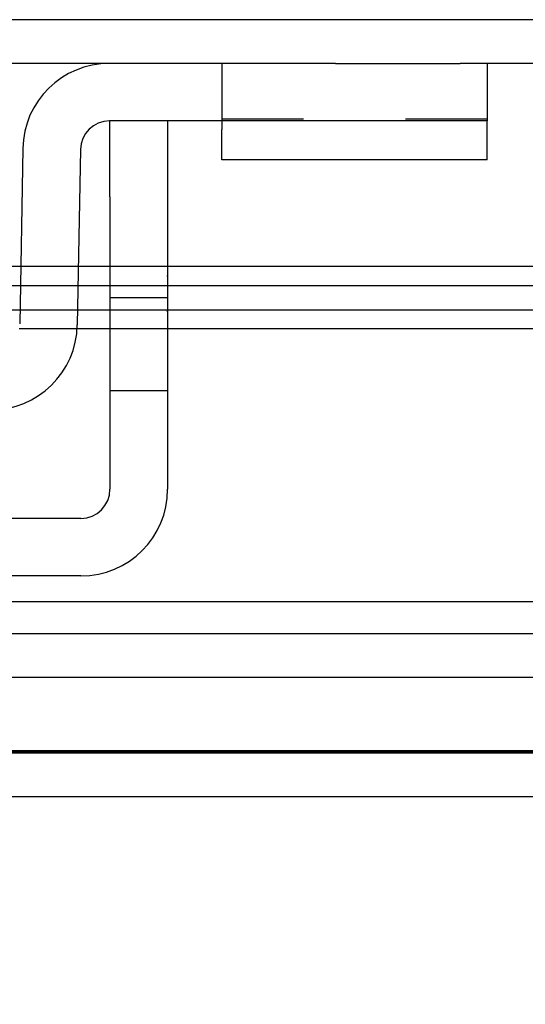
# Model space of a CAD drawing. Header units: inches. Extents: x 0 to 120, y -1 to 80.
# Tile 42 of 64: x 34.923 to 35.756, y 64.538 to 66.162. Entities that reach past the tile are written whole.
import ezdxf
from ezdxf.enums import TextEntityAlignment as Align
from ezdxf.lldxf.tags import DXFTag

# ---------------------------------------------------------------- set-up
doc = ezdxf.new("R2010")
doc.units = ezdxf.units.IN
doc.header["$MEASUREMENT"] = 0
for name, color, linetype in [('COM51497', 7, 'Continuous'), ('COM51498', 7, 'Continuous'), ('COM55380', 7, 'Continuous'), ('COM55430', 7, 'Continuous'), ('COM70220', 7, 'Continuous'), ('Default', 7, 'Continuous')]:
    doc.layers.add(name, color=color, linetype=linetype)
doc.styles.add('SEACAD_Times_New_Roman', font='times.ttf')
tags = doc.linetypes.add('HIDDEN2', pattern=[0.1875, 0.125, -0.0625]).pattern_tags.tags
tags[6:7] = [DXFTag(74, 4), DXFTag(75, 0), DXFTag(340, '0'), DXFTag(46, 0.0), DXFTag(50, 0.0), DXFTag(44, 0.0), DXFTag(45, 0.0)]
tags[4:5] = [DXFTag(74, 4), DXFTag(75, 0), DXFTag(340, '0'), DXFTag(46, 0.0), DXFTag(50, 0.0), DXFTag(44, 0.0), DXFTag(45, 0.0)]
doc.dimstyles.new('HAMMOND_(STH_-_120x80)', dxfattribs={"dimtxt": 0.6, "dimasz": 0.75, "dimexe": 0.3, "dimexo": 0.3, "dimgap": 0.15, "dimtad": 0, "dimtih": 1, "dimtoh": 1, "dimzin": 0, "dimdsep": 46, "dimtxsty": 'SEACAD_Times_New_Roman', "dimblk1": '_SE_FILLED', "dimblk2": '_SE_FILLED', "dimsah": 1, "dimcen": 0.3, "dimadec": 0, "dimazin": 0, "dimtfac": 0.8, "dimtofl": 0, "dimtmove": 1, "dimatfit": 3, "dimfxl": 1, "dimtolj": 1, "dimtzin": 0, "dimarcsym": 0})

# ---------------------------------------------------------------- blocks, each defined once
blk = doc.blocks.new('SE6')
at = {"layer": 'COM51497', "color": 7, "linetype": 'Continuous'}
for p, q in [((35.0715, 65.8702), (35.0715, 65.9952)), ((35.1665, 65.9952), (35.1665, 65.8702)), ((35.0715, 65.8702), (35.0715, 65.3877)), ((35.1665, 65.8702), (35.1665, 65.3877)), ((35.0235, 65.3397), (34.132, 65.3397)), ((35.0235, 65.2447), (34.132, 65.2447))]:
    blk.add_line(p, q, dxfattribs=at)
at = {"layer": 'COM51497', "color": 7, "linetype": 'HIDDEN2'}
for p, q in [((35.1655, 65.7398), (35.1665, 65.7398)), ((35.1665, 65.7032), (35.0715, 65.7032)), ((35.1655, 65.6834), (35.1665, 65.6834)), ((35.1655, 65.6812), (35.1665, 65.6812)), ((35.0715, 65.5507), (35.1665, 65.5507))]:
    blk.add_line(p, q, dxfattribs=at)
at = {"layer": 'COM51497', "color": 7, "linetype": 'Continuous'}
for radius in [0.143, 0.048]:
    blk.add_arc((35.0235, 65.3877), radius, 270, 0, dxfattribs=at)
at = {"layer": 'COM51498', "color": 7, "linetype": 'Continuous'}
for p, q in [((35.443, 66.0902), (35.0707, 66.0902)), ((35.443, 66.0902), (35.6488, 66.0902)), ((35.693, 66.0902), (35.693, 65.9952)), ((35.443, 65.9952), (35.0707, 65.9952)), ((35.256, 65.9952), (35.256, 65.9811)), ((35.693, 65.9952), (35.443, 65.9952)), ((35.693, 65.9811), (35.693, 65.9952)), ((35.256, 65.9308), (35.256, 65.9811)), ((35.693, 65.9308), (35.693, 65.9811)), ((34.9278, 65.9497), (34.9227, 65.6604)), ((35.0227, 65.948), (35.0177, 65.6587)), ((35.693, 65.9308), (35.256, 65.9308))]:
    blk.add_line(p, q, dxfattribs=at)
at = {"layer": 'COM51498', "color": 7, "linetype": 'HIDDEN2'}
for p, q in [((35.256, 66.0902), (35.256, 65.9952)), ((35.3905, 65.9979), (35.256, 65.9979)), ((35.5515, 65.9962), (35.5515, 65.9952)), ((35.693, 65.9979), (35.5586, 65.9979))]:
    blk.add_line(p, q, dxfattribs=at)
at = {"layer": 'COM51498', "color": 7, "linetype": 'Continuous'}
for centre, radius, start, end in [((35.0707, 65.9472), 0.143, 90, 179), ((35.0707, 65.9472), 0.048, 90, 179), ((34.8747, 65.6612), 0.143, 270, 359)]:
    blk.add_arc(centre, radius, start, end, dxfattribs=at)
at = {"layer": 'COM55380', "color": 7, "linetype": 'HIDDEN2'}
for p, q in [((44.4226, 66.1622), (24.7329, 66.1622)), ((43.291, 65.1492), (25.8645, 65.1492)), ((43.291, 65.0772), (25.8645, 65.0772))]:
    blk.add_line(p, q, dxfattribs=at)
at = {"layer": 'COM55380', "color": 7, "linetype": 'Continuous'}
for p, q in [((35.0707, 66.0902), (34.0848, 66.0902)), ((44.4226, 66.0902), (35.6488, 66.0902))]:
    blk.add_line(p, q, dxfattribs=at)
at = {"layer": 'COM55430', "color": 7, "linetype": 'Continuous'}
for p, q in [((34.9244, 65.7552), (34.6997, 65.7552)), ((35.0715, 65.7552), (35.0194, 65.7552)), ((42.6653, 65.7552), (35.1665, 65.7552)), ((34.6997, 65.7236), (34.9238, 65.7236)), ((35.0188, 65.7236), (35.0715, 65.7236)), ((35.1665, 65.7236), (42.4856, 65.7236)), ((35.0175, 65.6527), (35.0715, 65.6527)), ((35.1665, 65.6527), (42.4856, 65.6527)), ((43.5327, 64.8802), (25.5607, 64.8802))]:
    blk.add_line(p, q, dxfattribs=at)
at = {"layer": 'COM55430', "color": 7, "linetype": 'HIDDEN2'}
for p, q in [((35.0194, 65.7552), (34.9244, 65.7552)), ((35.1665, 65.7552), (35.0715, 65.7552)), ((34.9238, 65.7236), (35.0188, 65.7236)), ((35.0715, 65.7236), (35.1665, 65.7236)), ((42.6653, 65.6832), (26.4282, 65.6832)), ((34.922, 65.6527), (35.0175, 65.6527)), ((35.0715, 65.6527), (35.1665, 65.6527)), ((43.5327, 64.9522), (25.5607, 64.9522))]:
    blk.add_line(p, q, dxfattribs=at)
at = {"layer": 'COM70220', "color": 7, "linetype": 'HIDDEN2'}
for p, q in [((43.0627, 65.2022), (26.0927, 65.2022)), ((43.0627, 64.9562), (26.0927, 64.9562)), ((43.0627, 64.9542), (26.0927, 64.9542)), ((43.0627, 64.9532), (26.0927, 64.9532))]:
    blk.add_line(p, q, dxfattribs=at)
blk = doc.blocks.new('DMBLK373')
at = {"layer": 'Default', "linetype": 'Continuous'}
for points in [[(26.7209, 63.3716), (26.7209, 63.6216), (25.9709, 63.4966)], [(42.4346, 63.3716), (43.1846, 63.4966), (42.4346, 63.6216)]]:
    blk.add_hatch(color=7, dxfattribs=at).paths.add_polyline_path(points)
at = {"layer": 'Default', "color": 7, "linetype": 'Continuous'}
for p, q in [((25.9709, 64.8872), (25.9709, 63.1966)), ((43.1846, 64.8872), (43.1846, 63.1966)), ((32.4199, 63.4966), (25.9709, 63.4966)), ((43.1846, 63.4966), (36.7356, 63.4966))]:
    blk.add_line(p, q, dxfattribs=at)
at = {"layer": 'Default', "color": 7, "linetype": 'Continuous', "style": 'SEACAD_Times_New_Roman'}
for s, p in [('17.21', (33.554, 63.7966)), ('DOOR ', (33.2057, 62.8966)), ('OPENING', (32.6299, 61.9966))]:
    blk.add_text(s, height=0.6, dxfattribs=at).set_placement(p, align=Align.TOP_LEFT)
blk = doc.blocks.new('_SE_FILLED')
at = {"color": 0}
blk.add_line((0, 0), (-1, 0), dxfattribs=at)
blk.add_solid([(0, 0), (-1, -0.1665), (-1, 0.1665), (0, 0)], dxfattribs=at)

msp = doc.modelspace()

# ---------------------------------------------------------------- block references
at = {"layer": 'Default'}
msp.add_blockref('SE6', (0, 0), dxfattribs=at)

# ---------------------------------------------------------------- dimensions: what is measured, and where the dimension line sits
at = {"layer": 'Default', "color": 7, "linetype": 'Continuous'}
dim = msp.add_linear_dim(base=(25.9709, 63.4966), p1=(43.1846, 65.1872), p2=(25.9709, 65.1872), text='\\A1;<>\\PDOOR \\XOPENING', dimstyle='HAMMOND_(STH_-_120x80)', override={"dimtmove": 0}, dxfattribs=at)
dim.commit()
dim.dimension.update_dxf_attribs({"geometry": 'DMBLK373', "text_midpoint": (34.5777, 63.4966), "dimtype": 160})

doc.saveas('drawing.dxf')
